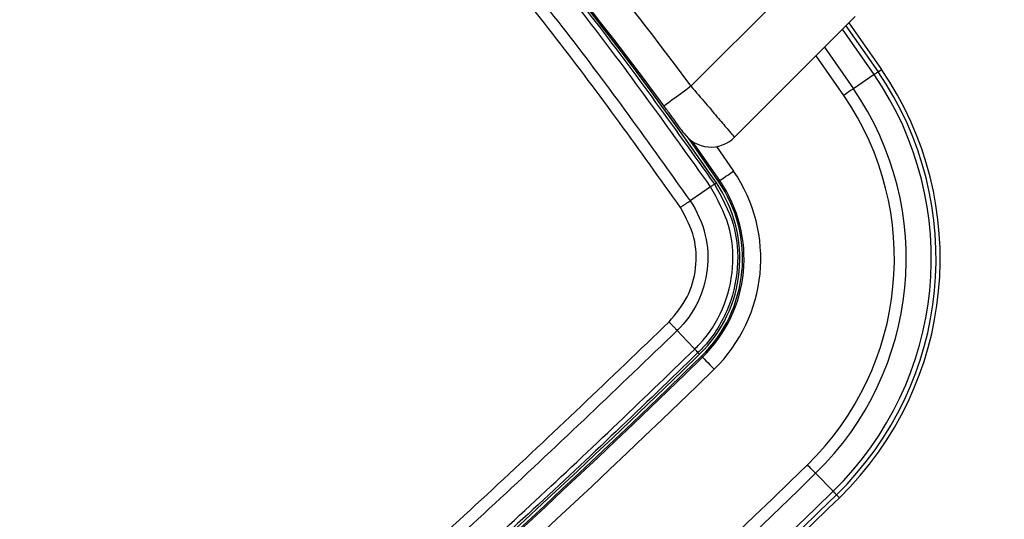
# Paper-space layout 'Surface plate' of a CAD drawing. Header units: millimetres. Extents: x 65420 to 443956, y 26941 to 406945.
# Tile 59 of 71: x 92548 to 95496, y 243284 to 244780. Entities that reach past the tile are written whole.
import ezdxf

# ---------------------------------------------------------------- set-up
doc = ezdxf.new("R2010")
doc.units = ezdxf.units.MM
doc.layers.add('COMPONENT_GEOMETRY', color=7, linetype='Continuous')
doc.styles.add('SLDTEXTSTYLE1', font='TXT', dxfattribs={"width": 0.75})
doc.dimstyles.new('SLDDIMSTYLE2', dxfattribs={"dimtxt": 2500, "dimasz": 165.1, "dimexe": 0, "dimexo": 0.0625, "dimgap": 625, "dimtad": 0, "dimtih": 1, "dimtoh": 1, "dimdec": 0, "dimlfac": 0.02, "dimrnd": 1e-09, "dimzin": 12, "dimdsep": 46, "dimtxsty": 'SLDTEXTSTYLE1', "dimsah": 1, "dimcen": 0.09, "dimadec": 0, "dimazin": 3, "dimtfac": 1, "dimtdec": 3, "dimtofl": 0, "dimtmove": 0, "dimatfit": 3, "dimfxl": 1, "dimfrac": 2, "dimtolj": 1, "dimtzin": 12, "dimarcsym": 0})

# ---------------------------------------------------------------- blocks, each defined once
blk = doc.blocks.new('_D_8')
at = {"layer": 'COMPONENT_GEOMETRY', "color": 7, "ltscale": 50}
for p, q in [((240160.5, 319828.1), (240160.5, 222689.3)), ((82724.7, 240321.4), (82724.7, 222689.3)), ((82724.7, 222848.1), (157748.2, 222848.1)), ((240160.5, 222848.1), (165137, 222848.1))]:
    blk.add_line(p, q, dxfattribs=at)
for points in [[(82724.7, 222848.1), (82889.8, 222822.7), (82889.8, 222873.5)], [(240160.5, 222848.1), (239995.4, 222873.5), (239995.4, 222822.7)]]:
    blk.add_solid(points, dxfattribs=at)
at = {"layer": 'COMPONENT_GEOMETRY', "color": 7, "ltscale": 50, "insert": (157748.2, 224086.4), "char_height": 2500, "attachment_point": 1, "style": 'SLDTEXTSTYLE1'}
blk.add_mtext('3149', dxfattribs=at)

psp = doc.layouts.new('Surface plate')

# ---------------------------------------------------------------- linework, layer by layer
at = {"color": 7, "linetype": 'Continuous', "lineweight": 25, "ltscale": 50}
for p, q in [((94558.12, 244580.32), (94908.43, 244930.63)), ((95049.85, 244789.21), (94688.36, 244427.71)), ((95030.96, 244770.32), (95128.47, 244630.9)), ((95106.3, 244615.67), (95044.46, 244573.15)), ((95118.35, 244623.95), (95128.47, 244630.9)), ((94644.39, 244298.09), (94563.03, 244414.66)), ((94628.56, 244287.26), (94628.58, 244287.22)), ((94628.58, 244287.22), (94634.05, 244290.98)), ((94640.78, 244295.61), (94644.39, 244298.09)), ((94569.34, 243793.5), (94569.36, 243793.52)), ((94579.04, 243782.83), (94579.01, 243782.8)), ((94579.01, 243782.8), (94583.7, 243777.99)), ((94589.41, 243772.14), (94592.47, 243769.01)), ((94983.83, 243367.7), (94931.43, 243421.42)), ((94994.03, 243357.23), (95002.61, 243348.44))]:
    psp.add_line(p, q, dxfattribs=at)
at = {"color": 8, "linetype": 'Continuous', "lineweight": 25, "ltscale": 50}
for p, q in [((95022.15, 244761.51), (95118.35, 244623.95)), ((95106.3, 244615.67), (95011.67, 244751.03)), ((94957.85, 244697.21), (95044.46, 244573.15)), ((95015.33, 244553.12), (94932.49, 244671.84)), ((94634.6, 244399.87), (94685.59, 244326.42))]:
    psp.add_line(p, q, dxfattribs=at)
at = {"color": 7, "linetype": 'Continuous', "lineweight": 25, "ltscale": 50, "flags": 128}
for points in [[(95106.3, 244615.67), (95108.9, 244617.45), (95111.23, 244619.05), (95113.25, 244620.44), (95114.95, 244621.61), (95116.33, 244622.56), (95117.36, 244623.26), (95118.03, 244623.73), (95118.35, 244623.95)], [(94558.12, 244580.32), (94542.4, 244568.77), (94527.28, 244557.67), (94513.35, 244547.44), (94501.13, 244538.47), (94491.11, 244531.1), (94483.66, 244525.63), (94479.08, 244522.26), (94477.53, 244521.13)], [(95044.46, 244573.15), (95041.47, 244571.09), (95038.22, 244568.86), (95034.75, 244566.47), (95031.1, 244563.96), (95027.29, 244561.34), (95023.37, 244558.64), (95019.37, 244555.9), (95015.33, 244553.12)], [(94640.78, 244295.61), (94553.33, 244420.75), (94551.32, 244423.58)], [(94644.39, 244298.09), (94645.3, 244298.72), (94647.73, 244300.39), (94651.58, 244303.04), (94656.71, 244306.56), (94662.92, 244310.83), (94669.99, 244315.69), (94677.64, 244320.95), (94685.59, 244326.42)], [(94628.58, 244287.22), (94628.32, 244287.06), (94627.71, 244286.66), (94626.74, 244286.01), (94625.42, 244285.12), (94623.78, 244284), (94621.81, 244282.66), (94619.54, 244281.11), (94616.98, 244279.37)], [(94616.96, 244279.4), (94590.85, 244261.62), (94555.42, 244237.49)], [(94516.98, 243849.02), (94547.04, 243817.17), (94569.36, 243793.52)], [(94592.47, 243769.01), (94593.24, 243768.21), (94595.3, 243766.1), (94598.56, 243762.76), (94602.9, 243758.31), (94608.17, 243752.91), (94614.15, 243746.77), (94620.64, 243740.12), (94627.37, 243733.22)], [(94931.43, 243421.42), (94928.9, 243424.03), (94926.14, 243426.85), (94923.21, 243429.86), (94920.11, 243433.04), (94916.88, 243436.34), (94913.56, 243439.75), (94910.17, 243443.23), (94906.75, 243446.73)], [(94983.83, 243367.7), (94986.03, 243365.44), (94988, 243363.42), (94989.72, 243361.66), (94991.16, 243360.18), (94992.32, 243358.99), (94993.19, 243358.09), (94993.77, 243357.51), (94994.03, 243357.23)]]:
    psp.add_lwpolyline(points, dxfattribs=at)
at = {"color": 7, "linetype": 'Continuous', "lineweight": 25, "ltscale": 2500}
for centre, radius, start, end in [((90724.72, 242956.63), 8000, 55.999442, 225), ((90724.72, 242956.63), 7925, 57.300908, 225), ((90724.72, 242956.63), 8000, 225, 33.998272), ((90724.72, 242956.63), 7925, 225, 32.699092), ((90724.72, 242956.63), 3750, 91.69334, 358.30666), ((90724.72, 242956.63), 3745.57, 91.6649, 358.3351), ((90724.72, 242956.63), 3695.6, 92.38945, 357.61055), ((86393.69, 238625.6), 10000, 34.509169, 43.280869), ((86417.88, 238601.5), 10100, 36.296444, 42.072365), ((86417.88, 238601.5), 10000, 36.296444, 42.043063), ((86393.69, 238625.6), 10000, 34.509169, 40.852588), ((94304.43, 244064.37), 973.1, 314.28092, 34.50917), ((94304.43, 244064.37), 987.72, 314.28092, 34.50917), ((94304.43, 244064.37), 1000, 314.28092, 34.50917), ((94304.43, 244064.37), 862.7, 314.28092, 34.50917), ((94304.43, 244064.37), 898.06, 314.28092, 34.50917), ((94617.65, 244498.42), 100, 215.7221, 315), ((94304.43, 244064.37), 462.55, 314.28092, 34.50917), ((94304.43, 244064.37), 400, 314.28092, 34.50917), ((94304.43, 244064.37), 408.18, 314.28092, 34.50917), ((94304.43, 244064.37), 412.56, 314.28092, 34.50917), ((94464.49, 243688.9), 148.1, 39.35151, 44.93167), ((76134.45, 262696.25), 26424.89, 304.276455, 314.280917), ((76134.45, 262696.25), 26433.07, 304.276455, 314.280917), ((76134.45, 262696.25), 26437.45, 304.276455, 314.280917), ((76134.45, 262696.25), 26487.44, 304.276455, 314.280917), ((76134.45, 262696.25), 26887.6, 304.276455, 314.280917), ((76134.45, 262696.25), 26922.95, 304.276455, 314.280917), ((76134.45, 262696.25), 26998, 304.276455, 314.280917), ((76134.45, 262696.25), 27012.61, 304.276455, 314.280917), ((76134.45, 262696.25), 27024.89, 312.733, 314.280917)]:
    psp.add_arc(centre, radius, start, end, dxfattribs=at)
at = {"color": 7, "linetype": 'Continuous', "lineweight": 25, "ltscale": 50}
for points, knots in [([(94616.95, 244279.41), (94492.28, 244453.74), (94242.93, 244802.41), (93820.12, 245301.9), (93359.67, 245782.66), (92858.12, 246237.77), (92416.5, 246589.64), (92139.63, 246784.14), (92047.5, 246848.86)], [0, 0, 0, 0, 0.1759264, 0.3518527, 0.5368032, 0.7221829, 0.9075626, 1, 1, 1, 1]), ([(92055.33, 246860.48), (92147.58, 246795.66), (92424.85, 246600.86), (92867.11, 246248.45), (93369.38, 245792.66), (93830.51, 245311.19), (94253.96, 244810.99), (94503.69, 244461.83), (94628.56, 244287.26)], [0, 0, 0, 0, 0.0924369, 0.2778181, 0.4631993, 0.6481528, 0.8240764, 1, 1, 1, 1]), ([(92005.58, 246787.33), (92097.73, 246722.63), (92374.67, 246528.19), (92816.22, 246176.14), (93317.37, 245720.51), (93773.85, 245242.34), (94189.83, 244749.31), (94433.55, 244408.1), (94555.42, 244237.49)], [0, 0, 0, 0, 0.0931497, 0.2799683, 0.4667869, 0.6531644, 0.826582, 1, 1, 1, 1]), ([(94526.61, 244217.78), (94405.2, 244387.79), (94162.39, 244727.82), (93747.92, 245219.13), (93293.08, 245695.6), (92793.69, 246149.59), (92353.68, 246500.35), (92077.69, 246694.07), (91985.87, 246758.52)], [0, 0, 0, 0, 0.1734181, 0.3468359, 0.5332128, 0.720031, 0.9068492, 1, 1, 1, 1]), ([(94558.12, 244580.32), (94572.94, 244563.03), (94602.6, 244528.42), (94641.94, 244482.3), (94671.32, 244447.78), (94686.32, 244430.12), (94687.79, 244428.38), (94688.36, 244427.71)], [0, 0, 0, 0, 0.2171017, 0.4345779, 0.6516172, 0.8667417, 1, 1, 1, 1]), ([(94536.46, 244440.04), (94536.21, 244440.39), (94535.54, 244441.32), (94528.77, 244450.72), (94515.51, 244469.08), (94497.71, 244493.59), (94484.25, 244511.95), (94477.53, 244521.13)], [0, 0, 0, 0, 0.1333284, 0.348529, 0.5656129, 0.7830427, 1, 1, 1, 1]), ([(94628.58, 244287.22), (94650.05, 244248.33), (94692.98, 244170.54), (94703.82, 244035.09), (94672.21, 243905.01), (94619.46, 243823.54), (94583.74, 243787.57), (94579.04, 243782.83)], [0, 0, 0, 0, 0.2408305, 0.4816631, 0.7225389, 0.9634488, 1, 1, 1, 1]), ([(94628.56, 244287.26), (94628.37, 244287.14), (94627.99, 244286.9), (94625.59, 244285.29), (94622.04, 244282.87), (94618.65, 244280.56), (94616.96, 244279.4)], [0, 0, 0, 0, 0.25001799, 0.50000918, 0.75006455, 1, 1, 1, 1]), ([(94569.36, 243793.52), (94573.86, 243798.06), (94608.24, 243832.72), (94659.02, 243911.19), (94689.45, 244036.53), (94679, 244166.99), (94637.65, 244241.91), (94616.98, 244279.37)], [0, 0, 0, 0, 0.03634564, 0.27739198, 0.51834979, 0.75920614, 1, 1, 1, 1]), ([(94616.98, 244279.37), (94616.97, 244279.38), (94616.97, 244279.39), (94616.96, 244279.4), (94616.96, 244279.4)], [0, 0, 0, 0, 0.9330639, 1, 1, 1, 1]), ([(94555.42, 244237.49), (94555.42, 244237.49), (94576.69, 244206.4), (94606.44, 244139.01), (94612.34, 244031.68), (94583.5, 243930.72), (94541.76, 243873.8), (94516.98, 243849.02), (94516.98, 243849.02)], [0, 0, 0, 0, 0.0000072, 0.2678233, 0.5091558, 0.7508898, 0.9999951, 1, 1, 1, 1]), ([(94526.61, 244217.78), (94529.29, 244219.62), (94534.66, 244223.3), (94542.34, 244228.57), (94549.48, 244233.45), (94553.44, 244236.14), (94555.42, 244237.49)], [0, 0, 0, 0, 0.2499861, 0.4999996, 0.7499645, 1, 1, 1, 1]), ([(94492.3, 243874.68), (94512.41, 243898.66), (94552.04, 243945.91), (94576.21, 244035.95), (94572.87, 244131.61), (94542.56, 244188.08), (94526.61, 244217.78)], [0, 0, 0, 0, 0.2491101, 0.4908654, 0.7322051, 1, 1, 1, 1]), ([(90934.85, 240959.43), (91027.73, 241023.55), (91306.46, 241215.97), (91764.3, 241547.47), (92316.63, 241968.11), (92870.05, 242413.21), (93423.7, 242884.2), (93966.24, 243369.92), (94316.95, 243706.42), (94492.3, 243874.68)], [0, 0, 0, 0, 0.07372119, 0.22124195, 0.36876252, 0.52624752, 0.68373236, 0.84186619, 1, 1, 1, 1]), ([(94492.3, 243874.68), (94494.61, 243872.31), (94499.21, 243867.58), (94505.8, 243860.74), (94511.92, 243854.37), (94515.29, 243850.8), (94516.98, 243849.02)], [0, 0, 0, 0, 0.2500196, 0.5000316, 0.7500092, 1, 1, 1, 1]), ([(94516.98, 243849.02), (94341.45, 243680.6), (93990.39, 243343.77), (93447.3, 242857.6), (92893.07, 242386.2), (92339.06, 241940.72), (91786.13, 241519.74), (91327.79, 241187.99), (91048.75, 240995.44), (90955.77, 240931.28)], [0, 0, 0, 0, 0.1581341, 0.3162683, 0.4737536, 0.6312391, 0.7787593, 0.9262795, 1, 1, 1, 1]), ([(91004.05, 240873.56), (91203.34, 241012.17), (91601.94, 241289.39), (92185.31, 241725.79), (92757.08, 242176.59), (93303.79, 242632.68), (93826.56, 243092.92), (94243.21, 243478.06), (94487.83, 243714.66), (94569.34, 243793.5)], [0, 0, 0, 0, 0.1582149, 0.3164296, 0.4740077, 0.6315856, 0.778967, 0.9263484, 1, 1, 1, 1]), ([(94579.01, 243782.8), (94497.52, 243703.99), (94252.96, 243467.45), (93836.41, 243082.41), (93313.76, 242622.3), (92767.18, 242166.33), (92195.53, 241715.65), (91612.28, 241279.36), (91213.77, 241002.21), (91014.51, 240863.63)], [0, 0, 0, 0, 0.0736506, 0.2210303, 0.3684101, 0.5259878, 0.6835656, 0.8417827, 1, 1, 1, 1]), ([(94579.04, 243782.83), (94578.91, 243783.03), (94578.66, 243783.43), (94576.69, 243785.65), (94573.69, 243788.92), (94570.81, 243791.98), (94569.36, 243793.52)], [0, 0, 0, 0, 0.249971, 0.5000207, 0.7499955, 1, 1, 1, 1])]:
    psp.add_open_spline(points, degree=3, knots=knots, dxfattribs=at)

# ---------------------------------------------------------------- dimensions: what is measured, and where the dimension line sits
at = {"layer": 'COMPONENT_GEOMETRY', "color": 7, "ltscale": 50}
dim = psp.add_linear_dim(base=(82724.72, 222848.07), p1=(240160.49, 319891.58), p2=(82724.72, 240384.9), dimstyle='SLDDIMSTYLE2', dxfattribs=at)
dim.commit()
dim.dimension.update_dxf_attribs({"geometry": '_D_8', "text_midpoint": (161442.6, 222848.07), "dimtype": 160})

doc.saveas('drawing.dxf')
